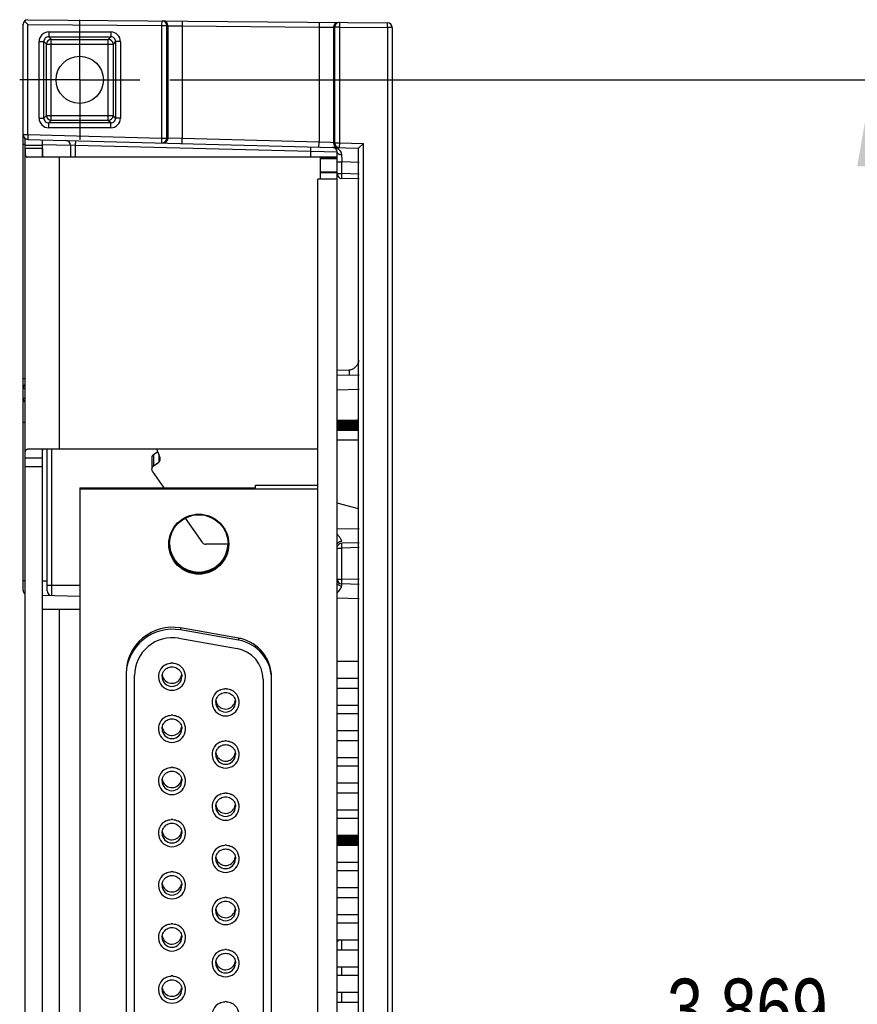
# Model space of a CAD drawing. Header units: inches. Extents: x 0 to 22, y 0 to 17.
# Tile 12 of 20: x 14.6 to 16.3, y 7.6 to 9.6. Entities that reach past the tile are written whole.
import ezdxf

# ---------------------------------------------------------------- set-up
doc = ezdxf.new("R2010")
doc.units = ezdxf.units.IN
doc.header["$LTSCALE"] = 1.21
doc.header["$MEASUREMENT"] = 0
doc.linetypes.add('CENTER', pattern=[0.6, 0.375, -0.075, 0.075, -0.075])
doc.layers.get('0').update_dxf_attribs({"linetype": 'CONTINUOUS'})
doc.layers.add('02___PRT_ALL_AXES', color=7, linetype='CONTINUOUS')
doc.layers.add('DIMENSIONS', color=7, linetype='CONTINUOUS')
doc.styles.get("Standard").update_dxf_attribs({"font": 'txt', "width": 0.8})
doc.dimstyles.new('DIMSTYLE_1', dxfattribs={"dimtxt": 0.125, "dimasz": 0.18, "dimexe": 0.18, "dimexo": 0.0625, "dimgap": 0.09, "dimtad": 0, "dimtih": 1, "dimtoh": 1, "dimdec": 3, "dimzin": 4, "dimdsep": 46, "dimtxsty": 'STANDARD', "dimblk": '_FILLED', "dimblk1": '_FILLED', "dimblk2": '_FILLED', "dimcen": 0.09, "dimadec": 0, "dimazin": 0, "dimtp": 0.01, "dimtm": 0.01, "dimtfac": 1, "dimtdec": 3, "dimtofl": 0, "dimtmove": 0, "dimatfit": 3, "dimldrblk": '_FILLED', "dimfxl": 1, "dimtolj": 1, "dimtzin": 4, "dimarcsym": 0})

# ---------------------------------------------------------------- blocks, each defined once
blk = doc.blocks.new('_FILLED')
at = {"color": 0, "linetype": 'BYBLOCK'}
blk.add_solid([(0, 0), (-1, 0.174), (-1, -0.174)], dxfattribs=at)
blk = doc.blocks.new('*D3')
at = {"layer": 'DIMENSIONS', "color": 2, "linetype": 'CONTINUOUS'}
for p, q in [((14.9151, 9.4864), (16.5035, 9.4864)), ((16.3785, 9.4864), (16.3785, 7.6769)), ((16.3785, 5.6174), (16.3785, 7.4269)), ((15.3491, 5.6174), (16.5035, 5.6174))]:
    blk.add_line(p, q, dxfattribs=at)
at = {"layer": 'DIMENSIONS', "color": 2, "linetype": 'CONTINUOUS', "xscale": 0.18, "yscale": 0.18, "zscale": 0.18}
for p, rotation in [((16.3785, 9.4864), 90), ((16.3785, 5.6174), 270)]:
    blk.add_blockref('_FILLED', p, dxfattribs=dict(at, rotation=rotation))
at = {"layer": 'DIMENSIONS', "color": 2, "linetype": 'CONTINUOUS', "insert": (16.3785, 7.6144), "char_height": 0.125, "width": 1.325, "attachment_point": 2, "line_spacing_factor": 0.9}
blk.add_mtext('3.869{\\Ftxt.shx;\\W1.000000;\\H0.125000; }[98.27]', dxfattribs=at)

msp = doc.modelspace()

# ---------------------------------------------------------------- linework, layer by layer
at = {"color": 7, "linetype": 'CONTINUOUS'}
for p, q in [((14.6095, 9.6021), (14.6095, 9.6017)), ((14.6095, 8.4236), (14.6095, 9.6021)), ((14.6125, 9.6088), (14.6179, 9.6034)), ((14.6179, 9.6034), (14.6187, 9.6025)), ((14.6187, 9.6025), (14.6195, 9.6017)), ((14.6196, 9.6117), (14.6192, 9.6117)), ((14.6192, 9.6117), (15.3686, 9.6052)), ((14.9011, 9.6092), (14.9015, 9.6092)), ((15.2661, 9.6061), (15.2657, 9.6061)), ((15.2684, 9.606), (15.268, 9.606)), ((15.3785, 9.5952), (15.3785, 5.5125)), ((14.6137, 5.7434), (14.6137, 9.3643)), ((14.6193, 9.3624), (15.3085, 9.3444)), ((14.6497, 9.3253), (14.6497, 9.3616)), ((15.3185, 9.3541), (15.3085, 9.3444)), ((14.6137, 9.3505), (14.6497, 9.3505)), ((14.6137, 9.3433), (14.6137, 9.3363)), ((14.6497, 9.3433), (14.6497, 9.3362)), ((14.7085, 9.3503), (14.7085, 9.3252)), ((15.2085, 9.347), (15.2085, 9.3252)), ((15.2635, 5.7622), (15.2635, 9.3358)), ((15.3085, 9.3444), (15.3085, 9.3444)), ((15.3085, 5.7633), (15.3085, 9.3444)), ((15.2287, 9.3252), (14.6188, 9.3252)), ((15.2635, 9.3257), (15.2287, 9.3257)), ((15.2287, 9.3252), (15.2287, 9.2798)), ((15.2635, 9.3236), (15.2287, 9.3236)), ((15.2635, 9.322), (15.2287, 9.322)), ((15.2635, 9.2944), (15.2287, 9.2944)), ((15.2635, 9.2928), (15.2287, 9.2928)), ((15.2235, 5.9399), (15.2235, 9.2795)), ((15.2635, 9.2795), (15.2235, 9.2795)), ((15.3093, 9.2802), (15.2733, 9.2811)), ((15.2635, 8.871), (15.3093, 8.8722)), ((15.3037, 8.7776), (15.3085, 8.7789)), ((15.3085, 8.777), (15.2635, 8.777)), ((15.3085, 8.7748), (15.2635, 8.7748)), ((15.3085, 8.7724), (15.2635, 8.7724)), ((15.3085, 8.7701), (15.2635, 8.7701)), ((15.3085, 8.7677), (15.2635, 8.7677)), ((15.3085, 8.7654), (15.2635, 8.7654)), ((15.3085, 8.7631), (15.2635, 8.7631)), ((15.3085, 8.7607), (15.2635, 8.7607)), ((15.3085, 8.7584), (15.2635, 8.7584)), ((15.3085, 8.7561), (15.2635, 8.7561)), ((15.2235, 8.7169), (14.6188, 8.717)), ((14.6497, 5.94), (14.6497, 8.717)), ((14.6595, 8.4223), (14.6595, 8.717)), ((14.8948, 8.6991), (14.8884, 8.7169)), ((15.2635, 8.7364), (15.3085, 8.7364)), ((14.6137, 8.699), (14.6137, 8.706)), ((14.6497, 8.699), (14.6497, 8.7061)), ((14.8778, 8.6994), (14.8778, 8.6803)), ((14.8811, 8.7058), (14.8901, 8.7121)), ((14.8953, 8.6964), (14.8948, 8.6991)), ((14.6137, 8.681), (14.6497, 8.681)), ((14.8778, 8.676), (14.8778, 8.676)), ((14.8811, 8.6824), (14.892, 8.69)), ((14.9037, 8.6365), (14.8792, 8.6715)), ((14.7275, 8.6365), (14.7275, 5.94)), ((14.7275, 8.6365), (15.0936, 8.6365)), ((15.0936, 8.6365), (15.0936, 8.6423)), ((15.0936, 8.6423), (15.2235, 8.6423)), ((15.2235, 8.6338), (14.7275, 8.6338)), ((15.3085, 8.5932), (15.2635, 8.6044)), ((14.9836, 8.5223), (14.948, 8.5732)), ((15.0365, 8.519), (14.9901, 8.519)), ((15.3093, 8.5222), (15.2733, 8.5212)), ((15.3093, 8.4355), (15.2733, 8.4365)), ((14.6497, 8.4128), (14.7275, 8.4108)), ((14.7275, 8.3833), (14.6497, 8.3832)), ((15.0585, 8.3234), (14.9371, 8.3448)), ((15.0585, 8.3193), (14.9371, 8.3407)), ((14.9341, 8.3232), (15.0554, 8.3019)), ((15.2635, 8.2758), (15.3085, 8.2758)), ((14.8239, 8.2457), (14.8239, 6.285)), ((14.8416, 6.285), (14.8416, 8.2457)), ((15.1094, 8.2375), (15.1094, 6.2931)), ((15.1271, 6.2931), (15.1271, 8.2375)), ((15.2635, 8.2404), (15.3085, 8.2404)), ((15.2635, 8.2194), (15.3085, 8.2194)), ((15.2635, 8.184), (15.3085, 8.184)), ((15.2635, 8.1668), (15.3085, 8.1668)), ((15.2635, 8.1314), (15.3085, 8.1314)), ((15.2635, 8.1104), (15.3085, 8.1104)), ((15.2635, 8.075), (15.3085, 8.075)), ((15.2635, 8.0578), (15.3085, 8.0578)), ((15.2635, 8.0223), (15.3085, 8.0223)), ((15.2635, 8.0013), (15.3085, 8.0013)), ((15.2635, 7.9659), (15.3085, 7.9659)), ((15.2635, 7.9487), (15.3085, 7.9487)), ((15.2635, 7.9133), (15.3085, 7.9133)), ((15.2635, 7.9118), (15.3085, 7.9118)), ((15.2635, 7.9094), (15.3085, 7.9094)), ((15.2635, 7.9071), (15.3085, 7.9071)), ((15.2635, 7.9047), (15.3085, 7.9047)), ((15.2635, 7.9024), (15.3085, 7.9024)), ((15.2635, 7.9001), (15.3085, 7.9001)), ((15.2635, 7.8977), (15.3085, 7.8977)), ((15.2635, 7.8954), (15.3085, 7.8954)), ((15.2635, 7.8923), (15.3085, 7.8923)), ((15.2635, 7.8569), (15.3085, 7.8569)), ((15.2635, 7.8397), (15.3085, 7.8397)), ((15.2635, 7.8043), (15.3085, 7.8043)), ((15.2635, 7.7833), (15.3085, 7.7833)), ((15.2635, 7.7478), (15.3085, 7.7478)), ((15.2635, 7.7306), (15.3085, 7.7306)), ((15.2635, 7.6952), (15.3085, 7.6952)), ((15.2635, 7.6742), (15.3085, 7.6742)), ((15.2635, 7.6388), (15.3085, 7.6388)), ((15.2635, 7.6216), (15.3085, 7.6216)), ((15.2635, 7.5862), (15.3085, 7.5862)), ((15.2635, 7.5652), (15.3085, 7.5652))]:
    msp.add_line(p, q, dxfattribs=at)
at = {"color": 9, "linetype": 'CONTINUOUS'}
for p, q in [((14.6195, 9.3724), (14.6195, 9.6017)), ((14.6195, 9.6017), (14.8988, 9.5993)), ((14.8988, 9.5993), (14.8989, 9.6093)), ((14.8988, 9.3651), (14.8988, 9.5993)), ((14.8988, 9.5993), (14.9088, 9.5993)), ((14.8989, 9.6093), (14.8992, 9.6093)), ((14.9088, 9.3651), (14.9088, 9.5993)), ((14.9088, 9.5993), (14.911, 9.5992)), ((14.911, 9.5992), (14.911, 9.365)), ((14.911, 9.5992), (14.941, 9.5989)), ((14.9411, 9.6089), (14.941, 9.5989)), ((14.941, 9.5989), (14.941, 9.364)), ((14.941, 9.5989), (15.226, 9.5964)), ((15.2261, 9.6064), (15.226, 9.5964)), ((15.2684, 9.606), (15.2683, 9.596)), ((15.3685, 9.5952), (15.3686, 9.6052)), ((14.6628, 9.5861), (14.6628, 9.5761)), ((14.6628, 9.5861), (14.7923, 9.5861)), ((14.7923, 9.5861), (14.7923, 9.5761)), ((15.226, 9.5964), (15.226, 9.3565)), ((15.226, 9.5964), (15.256, 9.5961)), ((15.256, 9.5961), (15.256, 9.3555)), ((15.256, 9.5961), (15.2583, 9.596)), ((15.2583, 9.596), (15.2583, 9.3554)), ((15.2683, 9.596), (15.2583, 9.596)), ((15.2683, 9.596), (15.2683, 9.3554)), ((15.2683, 9.596), (15.3685, 9.5952)), ((15.3685, 9.5952), (15.3685, 5.5125)), ((15.3785, 9.5952), (15.3685, 9.5952)), ((14.6428, 9.4066), (14.6428, 9.5661)), ((14.6428, 9.5661), (14.6528, 9.5661)), ((14.6528, 9.4066), (14.6528, 9.5661)), ((14.6528, 9.5661), (14.6582, 9.5607)), ((14.6582, 9.412), (14.6582, 9.5607)), ((14.6582, 9.5607), (14.7969, 9.5607)), ((14.6628, 9.5761), (14.6682, 9.5707)), ((14.6628, 9.5761), (14.7923, 9.5761)), ((14.6682, 9.402), (14.6682, 9.5707)), ((14.6682, 9.5707), (14.7869, 9.5707)), ((14.7923, 9.5761), (14.7869, 9.5707)), ((14.7869, 9.402), (14.7869, 9.5707)), ((14.8023, 9.5661), (14.7969, 9.5607)), ((14.7969, 9.5607), (14.7969, 9.412)), ((14.8023, 9.5661), (14.8023, 9.4066)), ((14.8123, 9.5661), (14.8023, 9.5661)), ((14.8123, 9.5661), (14.8123, 9.4066)), ((14.6428, 9.4066), (14.6528, 9.4066)), ((14.6528, 9.4066), (14.6582, 9.412)), ((14.6582, 9.412), (14.7969, 9.412)), ((14.6628, 9.3966), (14.6682, 9.402)), ((14.6628, 9.3866), (14.6628, 9.3966)), ((14.7923, 9.3966), (14.6628, 9.3966)), ((14.7869, 9.402), (14.6682, 9.402)), ((14.7923, 9.3966), (14.7869, 9.402)), ((14.7923, 9.3866), (14.7923, 9.3966)), ((14.8023, 9.4066), (14.7969, 9.412)), ((14.8123, 9.4066), (14.8023, 9.4066)), ((14.6095, 9.3724), (14.6195, 9.3724)), ((14.6195, 9.3724), (14.6193, 9.3624)), ((14.6195, 9.3724), (14.8988, 9.3651)), ((14.7923, 9.3866), (14.6628, 9.3866)), ((14.6095, 9.3524), (14.6137, 9.3524)), ((14.8985, 9.3551), (14.8988, 9.3651)), ((14.8988, 9.3651), (14.9088, 9.3651)), ((14.911, 9.365), (14.9088, 9.3651)), ((14.941, 9.364), (14.911, 9.365)), ((14.9408, 9.354), (14.941, 9.364)), ((15.226, 9.3565), (14.941, 9.364)), ((15.2258, 9.3465), (15.226, 9.3565)), ((15.2496, 9.3557), (15.226, 9.3565)), ((15.256, 9.3555), (15.2496, 9.3557)), ((15.2583, 9.3554), (15.256, 9.3555)), ((15.2583, 9.3554), (15.2683, 9.3554)), ((15.2683, 9.3554), (15.268, 9.3454)), ((15.2683, 9.3554), (15.3185, 9.3541)), ((15.3185, 5.7536), (15.3185, 9.3541)), ((14.6497, 9.3433), (14.6137, 9.3433)), ((14.6499, 9.3516), (14.7085, 9.3501)), ((14.7085, 9.3503), (14.7085, 9.3503)), ((14.7183, 9.3498), (14.7085, 9.3503)), ((14.7183, 9.3498), (14.7183, 9.3252)), ((15.2635, 9.3355), (14.7183, 9.3498)), ((14.6857, 8.7169), (14.6857, 9.3252)), ((15.2635, 9.3153), (15.2733, 9.3153)), ((15.2733, 9.2911), (15.2733, 9.3153)), ((15.3093, 9.3143), (15.2733, 9.3153)), ((15.2635, 9.2911), (15.2733, 9.2911)), ((15.3093, 9.2902), (15.2733, 9.2911)), ((15.2888, 8.8816), (15.2635, 8.881)), ((15.2888, 8.8816), (15.2891, 8.8717)), ((14.6095, 8.8641), (14.6137, 8.8641)), ((14.6095, 8.8441), (14.6137, 8.8441)), ((15.2635, 8.841), (15.3093, 8.8422)), ((14.6095, 8.8236), (14.6137, 8.8236)), ((14.6095, 8.7736), (14.6137, 8.7736)), ((14.6693, 8.4123), (14.6693, 8.7169)), ((14.6137, 8.699), (14.6497, 8.699)), ((14.8811, 8.7058), (14.8811, 8.683)), ((14.892, 8.7071), (14.892, 8.69)), ((15.2635, 8.551), (15.3093, 8.5522)), ((15.2635, 8.5112), (15.2733, 8.5112)), ((15.2733, 8.5212), (15.2733, 8.5212)), ((15.3093, 8.5122), (15.2733, 8.5112)), ((15.2733, 8.4465), (15.2733, 8.5112)), ((14.6095, 8.4434), (14.6137, 8.4434)), ((14.6497, 8.443), (14.6596, 8.4428)), ((14.6595, 8.4339), (14.6693, 8.4339)), ((14.6693, 8.4339), (14.7275, 8.4339)), ((15.2635, 8.4465), (15.2733, 8.4465)), ((15.2732, 8.4322), (15.2733, 8.4365)), ((15.3093, 8.4455), (15.2733, 8.4465)), ((15.3093, 8.4055), (15.2635, 8.4067)), ((14.6857, 6.7253), (14.6857, 8.3833)), ((14.9371, 8.3448), (14.9371, 8.3407)), ((15.0585, 8.3234), (15.0585, 8.3193)), ((15.2733, 7.6742), (15.2733, 7.6952)), ((15.2733, 7.6216), (15.2733, 7.6388)), ((15.2733, 7.5652), (15.2733, 7.5862))]:
    msp.add_line(p, q, dxfattribs=at)
at = {"color": 7, "linetype": 'CONTINUOUS'}
for centre, radius in [((14.7275, 9.4864), 0.0492), ((14.9755, 8.5193), 0.0625), ((14.9755, 8.5196), 0.061)]:
    msp.add_circle(centre, radius, dxfattribs=at)
for centre, radius, start, end in [((14.6195, 9.6017), 0.01, 91.9198, 177.5797), ((15.2683, 9.596), 0.01, 91.4678, 179.9951), ((15.3685, 9.5952), 0.01, 0, 89.5), ((14.6682, 9.5607), 0.01, 90.0418, 179.9533), ((14.7869, 9.5607), 0.01, 0.0418, 89.9533), ((14.6682, 9.412), 0.01, 180.0418, 269.9533), ((14.6195, 9.3724), 0.01, 180, 268.5), ((14.6985, 9.3503), 0.01, 0, 88.5), ((14.8988, 9.3651), 0.01, 268.5042, 359.9994), ((15.2683, 9.3554), 0.01, 179.9984, 268.4964), ((15.2535, 9.3358), 0.01, 360, 88.5), ((15.2735, 9.2911), 0.01, 180, 268.5), ((14.6195, 8.8441), 0.01, 125.6152, 180), ((14.6195, 8.8236), 0.01, 180, 234.3848), ((14.8857, 8.6994), 0.00788, 125.0087, 180.0973), ((14.8875, 8.6964), 0.00787, 304.9766, 359.8825), ((14.8857, 8.676), 0.00788, 125.0087, 180.0973), ((14.9755, 8.522), 0.061, 182.1722, 357.8345), ((14.9901, 8.5269), 0.00787, 215, 270.0068), ((15.2735, 8.5112), 0.01, 91.5, 150.6193), ((15.2735, 8.4465), 0.01, 180, 268.5), ((14.6195, 8.4236), 0.01, 180, 233.0503), ((14.6695, 8.4223), 0.01, 180, 268.5), ((14.9204, 8.2498), 0.0964, 79.9949, 179.9955), ((14.9204, 8.2457), 0.0964, 79.9956, 177.6005), ((14.9204, 8.2457), 0.0787, 79.9959, 179.9947), ((15.0442, 8.2426), 0.0821, 76.8861, 79.9973), ((15.0441, 8.2375), 0.083, 0.0034, 80.0053), ((15.0441, 8.2417), 0.083, 0.003, 76.9335), ((15.044, 8.2375), 0.0653, 0.0034, 80.0053), ((14.9196, 8.2434), 0.0283, 115.7232, 64.2741), ((14.9196, 8.244), 0.0278, 86.4843, 93.5153), ((14.919, 8.2457), 0.0951, 177.5689, 179.9974), ((14.9196, 8.25), 0.0205, 210.0431, 350.5953), ((14.9196, 8.2435), 0.0205, 180.0108, 359.9892), ((15.0314, 8.1899), 0.0283, 115.7232, 64.2741), ((15.0314, 8.1904), 0.0278, 86.4843, 93.5153), ((15.0314, 8.19), 0.0205, 180.0108, 359.9892), ((15.0314, 8.1964), 0.0205, 210.0431, 350.5953), ((14.9196, 8.1353), 0.0278, 86.4843, 93.5153), ((14.9196, 8.1347), 0.0283, 115.7232, 64.2741), ((14.9196, 8.1349), 0.0205, 180.0108, 359.9892), ((14.9196, 8.1413), 0.0205, 210.0431, 350.5953), ((15.0314, 8.0812), 0.0283, 115.7232, 64.2741), ((15.0314, 8.0818), 0.0278, 86.4843, 93.5153), ((15.0314, 8.0813), 0.0205, 180.0108, 359.9892), ((15.0314, 8.0878), 0.0205, 210.0431, 350.5953), ((14.9196, 8.0261), 0.0283, 115.7232, 64.2741), ((14.9196, 8.0267), 0.0278, 86.4843, 93.5153), ((14.9196, 8.0262), 0.0205, 180.0108, 359.9892), ((14.9196, 8.0327), 0.0205, 210.0431, 350.5953), ((15.0314, 7.9731), 0.0278, 86.4843, 93.5153), ((15.0314, 7.9726), 0.0283, 115.7232, 64.2741), ((15.0314, 7.9727), 0.0205, 180.0108, 359.9892), ((15.0314, 7.9791), 0.0205, 210.0431, 350.5953), ((14.9196, 7.9175), 0.0283, 115.7232, 64.2741), ((14.9196, 7.918), 0.0278, 86.4843, 93.5153), ((14.9196, 7.9176), 0.0205, 180.0108, 359.9892), ((14.9196, 7.924), 0.0205, 210.0431, 350.5953), ((15.0314, 7.8639), 0.0283, 115.7232, 64.2741), ((15.0314, 7.8645), 0.0278, 86.4843, 93.5153), ((15.0314, 7.8641), 0.0205, 180.0108, 359.9892), ((15.0314, 7.8705), 0.0205, 210.0431, 350.5953), ((14.9196, 7.8088), 0.0283, 115.7232, 64.2741), ((14.9196, 7.8094), 0.0278, 86.4843, 93.5153), ((14.9196, 7.8089), 0.0205, 180.0108, 359.9892), ((14.9196, 7.8154), 0.0205, 210.0431, 350.5953), ((15.0314, 7.7553), 0.0283, 115.7232, 64.2741), ((15.0314, 7.7559), 0.0278, 86.4843, 93.5153), ((15.0314, 7.7554), 0.0205, 180.0108, 359.9892), ((15.0314, 7.7618), 0.0205, 210.0431, 350.5953), ((14.9196, 7.7002), 0.0283, 115.7232, 64.2741), ((14.9196, 7.7007), 0.0278, 86.4843, 93.5153), ((14.9196, 7.7003), 0.0205, 180.0108, 359.9892), ((14.9196, 7.7067), 0.0205, 210.0431, 350.5953), ((15.2735, 7.6866), 0.01, 120.3736, 150.5), ((15.0314, 7.6466), 0.0283, 115.7232, 64.2741), ((15.0314, 7.6472), 0.0278, 86.4843, 93.5153), ((15.0314, 7.6532), 0.0205, 210.0431, 350.5953), ((15.0314, 7.6468), 0.0205, 180.0108, 359.9892), ((14.9196, 7.5915), 0.0283, 115.7232, 64.2741), ((14.9196, 7.5921), 0.0278, 86.4843, 93.5153), ((14.9196, 7.5916), 0.0205, 180.0108, 359.9892), ((14.9196, 7.5981), 0.0205, 210.0431, 350.5953), ((15.0314, 7.538), 0.0283, 115.7232, 64.2741), ((15.0314, 7.5386), 0.0278, 86.4843, 93.5153)]:
    msp.add_arc(centre, radius, start, end, dxfattribs=at)
at = {"color": 9, "linetype": 'CONTINUOUS'}
for centre, radius, start, end in [((14.8988, 9.5993), 0.01, 0.0047, 87.457), ((14.901, 9.5993), 0.00999, 359.999, 87.4644), ((15.266, 9.5961), 0.00999, 91.5584, 180.0003), ((14.6628, 9.5661), 0.02, 89.9931, 180.0067), ((14.7923, 9.5661), 0.02, 359.9931, 90.0067), ((14.6628, 9.5661), 0.00999, 89.939, 180.061), ((14.7923, 9.5661), 0.00999, 359.939, 90.061), ((14.6628, 9.4066), 0.02, 179.9931, 270.0067), ((14.6628, 9.4066), 0.00999, 179.939, 270.061), ((14.7869, 9.412), 0.01, 270.0471, 359.9529), ((14.7923, 9.4066), 0.02, 269.9931, 0.0067), ((14.7923, 9.4066), 0.00999, 269.939, 0.061), ((14.901, 9.365), 0.00999, 268.5009, 0.002), ((15.266, 9.3555), 0.00999, 179.9968, 268.4988), ((15.2531, 9.3196), 0.0262, 84.6885, 88.4985), ((15.2531, 9.3199), 0.0259, 80.8673, 84.688), ((15.2533, 9.3207), 0.025, 73.2057, 80.896), ((15.2536, 9.322), 0.0238, 69.2889, 73.1754), ((18.4015, 9.3427), 3.1284, 180.2208, 180.5025), ((15.2499, 8.5174), 0.0251, 29.7562, 32.0198)]:
    msp.add_arc(centre, radius, start, end, dxfattribs=at)
for points, knots in [([(14.7183, 9.3598), (14.7183, 9.3598), (14.7183, 9.3598), (14.7183, 9.3598), (14.7183, 9.3597), (14.7183, 9.3596), (14.7183, 9.3594), (14.7183, 9.359), (14.7184, 9.3586), (14.7184, 9.3581), (14.7184, 9.3575), (14.7184, 9.3566), (14.7184, 9.3553), (14.7183, 9.3536), (14.7183, 9.3517), (14.7183, 9.3505), (14.7183, 9.3498)], [0, 0, 0, 0, 0.001758, 0.005583, 0.011715, 0.020187, 0.044123, 0.077218, 0.119173, 0.169592, 0.227995, 0.293823, 0.445164, 0.617816, 0.805157, 1, 1, 1, 1]), ([(15.2732, 9.3307), (15.2732, 9.3315), (15.273, 9.3332), (15.2719, 9.3363), (15.2696, 9.3395), (15.2661, 9.3424), (15.2634, 9.3437), (15.262, 9.3442)], [0, 0, 0, 0, 0.139791, 0.272739, 0.523794, 0.764491, 1, 1, 1, 1]), ([(15.2635, 9.3358), (15.2635, 9.3355), (15.2637, 9.3348), (15.2642, 9.3338), (15.2652, 9.3329), (15.2664, 9.3322), (15.2678, 9.3315), (15.2701, 9.3309), (15.2719, 9.3307), (15.2732, 9.3307)], [0, 0, 0, 0, 0.084231, 0.176318, 0.281431, 0.401546, 0.536175, 0.683155, 1, 1, 1, 1]), ([(15.2733, 9.2811), (15.2733, 9.2811), (15.2732, 9.2811), (15.2732, 9.2812), (15.2732, 9.2812), (15.2732, 9.2813), (15.2732, 9.2816), (15.2732, 9.2819), (15.2732, 9.2823), (15.2732, 9.2828), (15.2732, 9.2834), (15.2732, 9.2843), (15.2732, 9.2856), (15.2732, 9.2873), (15.2732, 9.2892), (15.2732, 9.2904), (15.2733, 9.2911)], [0, 0, 0, 0, 0.001758, 0.005583, 0.011715, 0.020187, 0.044123, 0.077218, 0.119173, 0.169592, 0.227995, 0.293823, 0.445164, 0.617816, 0.805157, 1, 1, 1, 1]), ([(15.3085, 8.9022), (15.3084, 8.8997), (15.3073, 8.8959), (15.3047, 8.8914), (15.3022, 8.8883), (15.2992, 8.8857), (15.296, 8.8835), (15.2925, 8.8821), (15.29, 8.8817), (15.2888, 8.8816)], [0, 0, 0, 0, 0.243065, 0.371878, 0.502556, 0.632516, 0.759409, 0.881792, 1, 1, 1, 1]), ([(15.2711, 8.5307), (15.2706, 8.5315), (15.2695, 8.5331), (15.267, 8.5363), (15.265, 8.5387), (15.2635, 8.5403)], [0, 0, 0, 0, 0.229082, 0.475, 1, 1, 1, 1]), ([(15.2641, 8.5198), (15.2645, 8.5206), (15.2655, 8.5222), (15.2676, 8.524), (15.2703, 8.5251), (15.2722, 8.5254), (15.2732, 8.5255)], [0, 0, 0, 0, 0.235364, 0.481384, 0.737517, 1, 1, 1, 1]), ([(15.2732, 8.5255), (15.2732, 8.5262), (15.2728, 8.5277), (15.2721, 8.5291), (15.2717, 8.5298)], [0, 0, 0, 0, 0.452226, 1, 1, 1, 1]), ([(15.2733, 8.5112), (15.2732, 8.5119), (15.2732, 8.5131), (15.2732, 8.5149), (15.2732, 8.5166), (15.2732, 8.5181), (15.2732, 8.5192), (15.2732, 8.5199), (15.2732, 8.5203), (15.2732, 8.5207), (15.2732, 8.5209), (15.2732, 8.5211), (15.2732, 8.5212), (15.2733, 8.5212)], [0, 0, 0, 0, 0.190694, 0.374373, 0.544306, 0.694266, 0.818764, 0.870002, 0.913253, 0.948127, 0.974316, 0.991613, 1, 1, 1, 1]), ([(15.2635, 8.4174), (15.2647, 8.4187), (15.2669, 8.4213), (15.2695, 8.4246), (15.2712, 8.4271), (15.2722, 8.4289), (15.2729, 8.4306), (15.2732, 8.4317), (15.2732, 8.4322)], [0, 0, 0, 0, 0.294607, 0.569304, 0.695248, 0.810552, 0.912628, 1, 1, 1, 1]), ([(15.2644, 8.4373), (15.2648, 8.4366), (15.2658, 8.4352), (15.2679, 8.4336), (15.2704, 8.4325), (15.2722, 8.4323), (15.2732, 8.4322)], [0, 0, 0, 0, 0.236346, 0.482863, 0.738591, 1, 1, 1, 1]), ([(15.2733, 8.4365), (15.2733, 8.4365), (15.2732, 8.4365), (15.2732, 8.4365), (15.2732, 8.4366), (15.2732, 8.4367), (15.2732, 8.4369), (15.2732, 8.4373), (15.2732, 8.4377), (15.2732, 8.4382), (15.2732, 8.4388), (15.2732, 8.4397), (15.2732, 8.441), (15.2732, 8.4427), (15.2732, 8.4445), (15.2732, 8.4458), (15.2733, 8.4465)], [0, 0, 0, 0, 0.001758, 0.005583, 0.011715, 0.020187, 0.044123, 0.077218, 0.119173, 0.169592, 0.227995, 0.293823, 0.445164, 0.617816, 0.805157, 1, 1, 1, 1])]:
    msp.add_open_spline(points, degree=3, knots=knots, dxfattribs=at)
at = {"color": 7, "linetype": 'CONTINUOUS'}
for points, knots in [([(14.6137, 9.3363), (14.6138, 9.3351), (14.6138, 9.3331), (14.6141, 9.3303), (14.6147, 9.3282), (14.6153, 9.3271), (14.6157, 9.3267)], [0, 0, 0, 0, 0.345202, 0.618593, 0.83099, 1, 1, 1, 1]), ([(14.6497, 9.3362), (14.6497, 9.3352), (14.6498, 9.3333), (14.6499, 9.3307), (14.6501, 9.3287), (14.6504, 9.3273), (14.6506, 9.3267), (14.6508, 9.3265)], [0, 0, 0, 0, 0.298664, 0.572666, 0.810608, 0.911959, 1, 1, 1, 1]), ([(14.6157, 9.3267), (14.6159, 9.3264), (14.6163, 9.326), (14.6173, 9.3254), (14.6182, 9.3252), (14.6188, 9.3252)], [0, 0, 0, 0, 0.250312, 0.492921, 1, 1, 1, 1]), ([(14.6157, 8.7156), (14.6159, 8.7158), (14.6163, 8.7162), (14.6173, 8.7168), (14.6182, 8.717), (14.6188, 8.717)], [0, 0, 0, 0, 0.249784, 0.492168, 1, 1, 1, 1]), ([(14.6137, 8.706), (14.6138, 8.7072), (14.6138, 8.7092), (14.6141, 8.7119), (14.6147, 8.714), (14.6153, 8.7152), (14.6157, 8.7156)], [0, 0, 0, 0, 0.345683, 0.619132, 0.831308, 1, 1, 1, 1]), ([(14.6497, 8.7061), (14.6497, 8.7071), (14.6498, 8.709), (14.6499, 8.7116), (14.6501, 8.7136), (14.6504, 8.715), (14.6506, 8.7155), (14.6508, 8.7158)], [0, 0, 0, 0, 0.299058, 0.573227, 0.811042, 0.91221, 1, 1, 1, 1]), ([(14.8792, 8.6715), (14.8788, 8.6721), (14.878, 8.6736), (14.8778, 8.6752), (14.8778, 8.676)], [0, 0, 0, 0, 0.498735, 1, 1, 1, 1]), ([(14.9073, 8.2689), (14.9089, 8.2697), (14.9124, 8.271), (14.9161, 8.2716), (14.9179, 8.2717)], [0, 0, 0, 0, 0.500779, 1, 1, 1, 1]), ([(14.9213, 8.2717), (14.9231, 8.2716), (14.9268, 8.271), (14.9302, 8.2697), (14.9319, 8.2689)], [0, 0, 0, 0, 0.499221, 1, 1, 1, 1]), ([(14.8991, 8.2435), (14.8991, 8.2453), (14.8996, 8.2489), (14.9013, 8.253), (14.9033, 8.256), (14.9057, 8.2587), (14.9078, 8.2604), (14.9094, 8.2612)], [0, 0, 0, 0, 0.249854, 0.499689, 0.624794, 0.749947, 1, 1, 1, 1]), ([(14.8994, 8.2466), (14.8995, 8.246), (14.9, 8.2436), (14.9009, 8.2413), (14.9019, 8.2397)], [0, 0, 0, 0, 0.250567, 1, 1, 1, 1]), ([(14.9094, 8.2612), (14.9109, 8.2621), (14.9142, 8.2635), (14.9178, 8.264), (14.9196, 8.264)], [0, 0, 0, 0, 0.501662, 1, 1, 1, 1]), ([(14.9196, 8.264), (14.9214, 8.264), (14.9249, 8.2635), (14.9283, 8.2621), (14.9298, 8.2612)], [0, 0, 0, 0, 0.498338, 1, 1, 1, 1]), ([(14.9298, 8.2612), (14.9314, 8.2604), (14.9335, 8.2587), (14.9359, 8.256), (14.9379, 8.253), (14.9396, 8.2489), (14.9401, 8.2453), (14.9401, 8.2435)], [0, 0, 0, 0, 0.250053, 0.375206, 0.500311, 0.750146, 1, 1, 1, 1]), ([(15.0109, 8.19), (15.0109, 8.1918), (15.0114, 8.1953), (15.0131, 8.1995), (15.0151, 8.2025), (15.0175, 8.2052), (15.0196, 8.2068), (15.0212, 8.2077)], [0, 0, 0, 0, 0.249854, 0.499689, 0.624794, 0.749947, 1, 1, 1, 1]), ([(15.0191, 8.2154), (15.0208, 8.2162), (15.0242, 8.2174), (15.0279, 8.218), (15.0297, 8.2181)], [0, 0, 0, 0, 0.500779, 1, 1, 1, 1]), ([(15.0212, 8.2077), (15.0227, 8.2086), (15.0261, 8.21), (15.0296, 8.2105), (15.0314, 8.2105)], [0, 0, 0, 0, 0.501662, 1, 1, 1, 1]), ([(15.0314, 8.2105), (15.0332, 8.2105), (15.0368, 8.21), (15.0401, 8.2086), (15.0416, 8.2077)], [0, 0, 0, 0, 0.498338, 1, 1, 1, 1]), ([(15.0331, 8.2181), (15.0349, 8.218), (15.0386, 8.2174), (15.042, 8.2162), (15.0437, 8.2154)], [0, 0, 0, 0, 0.499221, 1, 1, 1, 1]), ([(15.0416, 8.2077), (15.0432, 8.2068), (15.0453, 8.2052), (15.0477, 8.2025), (15.0497, 8.1995), (15.0514, 8.1953), (15.0519, 8.1918), (15.0519, 8.19)], [0, 0, 0, 0, 0.250053, 0.375206, 0.500311, 0.750146, 1, 1, 1, 1]), ([(15.0112, 8.1931), (15.0113, 8.1925), (15.0118, 8.1901), (15.0128, 8.1878), (15.0137, 8.1862)], [0, 0, 0, 0, 0.250567, 1, 1, 1, 1]), ([(14.9073, 8.1603), (14.9089, 8.1611), (14.9124, 8.1623), (14.9161, 8.1629), (14.9179, 8.163)], [0, 0, 0, 0, 0.500779, 1, 1, 1, 1]), ([(14.9213, 8.163), (14.9231, 8.1629), (14.9268, 8.1623), (14.9302, 8.1611), (14.9319, 8.1603)], [0, 0, 0, 0, 0.499221, 1, 1, 1, 1]), ([(14.8991, 8.1349), (14.8991, 8.1367), (14.8996, 8.1402), (14.9013, 8.1444), (14.9033, 8.1474), (14.9057, 8.1501), (14.9078, 8.1517), (14.9094, 8.1526)], [0, 0, 0, 0, 0.249854, 0.499689, 0.624794, 0.749947, 1, 1, 1, 1]), ([(14.9094, 8.1526), (14.9109, 8.1535), (14.9142, 8.1549), (14.9178, 8.1553), (14.9196, 8.1553)], [0, 0, 0, 0, 0.501662, 1, 1, 1, 1]), ([(14.9196, 8.1553), (14.9214, 8.1553), (14.9249, 8.1549), (14.9283, 8.1535), (14.9298, 8.1526)], [0, 0, 0, 0, 0.498338, 1, 1, 1, 1]), ([(14.9298, 8.1526), (14.9314, 8.1517), (14.9335, 8.1501), (14.9359, 8.1474), (14.9379, 8.1444), (14.9396, 8.1402), (14.9401, 8.1367), (14.9401, 8.1349)], [0, 0, 0, 0, 0.250053, 0.375206, 0.500311, 0.750146, 1, 1, 1, 1]), ([(14.8994, 8.138), (14.8995, 8.1374), (14.9, 8.135), (14.9009, 8.1327), (14.9019, 8.1311)], [0, 0, 0, 0, 0.250567, 1, 1, 1, 1]), ([(15.0191, 8.1067), (15.0208, 8.1075), (15.0242, 8.1088), (15.0279, 8.1094), (15.0297, 8.1095)], [0, 0, 0, 0, 0.500779, 1, 1, 1, 1]), ([(15.0212, 8.0991), (15.0227, 8.1), (15.0261, 8.1013), (15.0296, 8.1018), (15.0314, 8.1018)], [0, 0, 0, 0, 0.501662, 1, 1, 1, 1]), ([(15.0314, 8.1018), (15.0332, 8.1018), (15.0368, 8.1013), (15.0401, 8.1), (15.0416, 8.0991)], [0, 0, 0, 0, 0.498338, 1, 1, 1, 1]), ([(15.0331, 8.1095), (15.0349, 8.1094), (15.0386, 8.1088), (15.042, 8.1075), (15.0437, 8.1067)], [0, 0, 0, 0, 0.499221, 1, 1, 1, 1]), ([(15.0109, 8.0813), (15.0109, 8.0831), (15.0114, 8.0867), (15.0131, 8.0909), (15.0151, 8.0938), (15.0175, 8.0965), (15.0196, 8.0982), (15.0212, 8.0991)], [0, 0, 0, 0, 0.249854, 0.499689, 0.624794, 0.749947, 1, 1, 1, 1]), ([(15.0112, 8.0845), (15.0113, 8.0839), (15.0118, 8.0814), (15.0128, 8.0791), (15.0137, 8.0775)], [0, 0, 0, 0, 0.250567, 1, 1, 1, 1]), ([(15.0416, 8.0991), (15.0432, 8.0982), (15.0453, 8.0965), (15.0477, 8.0938), (15.0497, 8.0909), (15.0514, 8.0867), (15.0519, 8.0831), (15.0519, 8.0813)], [0, 0, 0, 0, 0.250053, 0.375206, 0.500311, 0.750146, 1, 1, 1, 1]), ([(14.8991, 8.0262), (14.8991, 8.028), (14.8996, 8.0316), (14.9013, 8.0358), (14.9033, 8.0387), (14.9057, 8.0414), (14.9078, 8.0431), (14.9094, 8.044)], [0, 0, 0, 0, 0.249854, 0.499689, 0.624794, 0.749947, 1, 1, 1, 1]), ([(14.9073, 8.0516), (14.9089, 8.0524), (14.9124, 8.0537), (14.9161, 8.0543), (14.9179, 8.0544)], [0, 0, 0, 0, 0.500779, 1, 1, 1, 1]), ([(14.9094, 8.044), (14.9109, 8.0448), (14.9142, 8.0462), (14.9178, 8.0467), (14.9196, 8.0467)], [0, 0, 0, 0, 0.501662, 1, 1, 1, 1]), ([(14.9196, 8.0467), (14.9214, 8.0467), (14.9249, 8.0462), (14.9283, 8.0448), (14.9298, 8.044)], [0, 0, 0, 0, 0.498338, 1, 1, 1, 1]), ([(14.9213, 8.0544), (14.9231, 8.0543), (14.9268, 8.0537), (14.9302, 8.0524), (14.9319, 8.0516)], [0, 0, 0, 0, 0.499221, 1, 1, 1, 1]), ([(14.9298, 8.044), (14.9314, 8.0431), (14.9335, 8.0414), (14.9359, 8.0387), (14.9379, 8.0358), (14.9396, 8.0316), (14.9401, 8.028), (14.9401, 8.0262)], [0, 0, 0, 0, 0.250053, 0.375206, 0.500311, 0.750146, 1, 1, 1, 1]), ([(14.8994, 8.0293), (14.8995, 8.0287), (14.9, 8.0263), (14.9009, 8.024), (14.9019, 8.0224)], [0, 0, 0, 0, 0.250567, 1, 1, 1, 1]), ([(15.0191, 7.9981), (15.0208, 7.9989), (15.0242, 8.0002), (15.0279, 8.0007), (15.0297, 8.0008)], [0, 0, 0, 0, 0.500779, 1, 1, 1, 1]), ([(15.0331, 8.0008), (15.0349, 8.0007), (15.0386, 8.0002), (15.042, 7.9989), (15.0437, 7.9981)], [0, 0, 0, 0, 0.499221, 1, 1, 1, 1]), ([(15.0109, 7.9727), (15.0109, 7.9745), (15.0114, 7.9781), (15.0131, 7.9822), (15.0151, 7.9852), (15.0175, 7.9879), (15.0196, 7.9895), (15.0212, 7.9904)], [0, 0, 0, 0, 0.249854, 0.499689, 0.624794, 0.749947, 1, 1, 1, 1]), ([(15.0212, 7.9904), (15.0227, 7.9913), (15.0261, 7.9927), (15.0296, 7.9932), (15.0314, 7.9932)], [0, 0, 0, 0, 0.501662, 1, 1, 1, 1]), ([(15.0314, 7.9932), (15.0332, 7.9932), (15.0368, 7.9927), (15.0401, 7.9913), (15.0416, 7.9904)], [0, 0, 0, 0, 0.498338, 1, 1, 1, 1]), ([(15.0416, 7.9904), (15.0432, 7.9895), (15.0453, 7.9879), (15.0477, 7.9852), (15.0497, 7.9822), (15.0514, 7.9781), (15.0519, 7.9745), (15.0519, 7.9727)], [0, 0, 0, 0, 0.250053, 0.375206, 0.500311, 0.750146, 1, 1, 1, 1]), ([(15.0112, 7.9758), (15.0113, 7.9752), (15.0118, 7.9728), (15.0128, 7.9705), (15.0137, 7.9689)], [0, 0, 0, 0, 0.250567, 1, 1, 1, 1]), ([(14.9073, 7.943), (14.9089, 7.9438), (14.9124, 7.945), (14.9161, 7.9456), (14.9179, 7.9457)], [0, 0, 0, 0, 0.500779, 1, 1, 1, 1]), ([(14.9094, 7.9353), (14.9109, 7.9362), (14.9142, 7.9376), (14.9178, 7.9381), (14.9196, 7.9381)], [0, 0, 0, 0, 0.501662, 1, 1, 1, 1]), ([(14.9196, 7.9381), (14.9214, 7.9381), (14.9249, 7.9376), (14.9283, 7.9362), (14.9298, 7.9353)], [0, 0, 0, 0, 0.498338, 1, 1, 1, 1]), ([(14.9213, 7.9457), (14.9231, 7.9456), (14.9268, 7.945), (14.9302, 7.9438), (14.9319, 7.943)], [0, 0, 0, 0, 0.499221, 1, 1, 1, 1]), ([(14.8991, 7.9176), (14.8991, 7.9194), (14.8996, 7.9229), (14.9013, 7.9271), (14.9033, 7.9301), (14.9057, 7.9328), (14.9078, 7.9344), (14.9094, 7.9353)], [0, 0, 0, 0, 0.249854, 0.499689, 0.624794, 0.749947, 1, 1, 1, 1]), ([(14.8994, 7.9207), (14.8995, 7.9201), (14.9, 7.9177), (14.9009, 7.9154), (14.9019, 7.9138)], [0, 0, 0, 0, 0.250567, 1, 1, 1, 1]), ([(14.9298, 7.9353), (14.9314, 7.9344), (14.9335, 7.9328), (14.9359, 7.9301), (14.9379, 7.9271), (14.9396, 7.9229), (14.9401, 7.9194), (14.9401, 7.9176)], [0, 0, 0, 0, 0.250053, 0.375206, 0.500311, 0.750146, 1, 1, 1, 1]), ([(15.0109, 7.864), (15.0109, 7.8658), (15.0114, 7.8694), (15.0131, 7.8736), (15.0151, 7.8765), (15.0175, 7.8792), (15.0196, 7.8809), (15.0212, 7.8818)], [0, 0, 0, 0, 0.249854, 0.499689, 0.624794, 0.749947, 1, 1, 1, 1]), ([(15.0191, 7.8894), (15.0208, 7.8902), (15.0242, 7.8915), (15.0279, 7.8921), (15.0297, 7.8922)], [0, 0, 0, 0, 0.500779, 1, 1, 1, 1]), ([(15.0212, 7.8818), (15.0227, 7.8827), (15.0261, 7.884), (15.0296, 7.8845), (15.0314, 7.8845)], [0, 0, 0, 0, 0.501662, 1, 1, 1, 1]), ([(15.0314, 7.8845), (15.0332, 7.8845), (15.0368, 7.884), (15.0401, 7.8827), (15.0416, 7.8818)], [0, 0, 0, 0, 0.498338, 1, 1, 1, 1]), ([(15.0331, 7.8922), (15.0349, 7.8921), (15.0386, 7.8915), (15.042, 7.8902), (15.0437, 7.8894)], [0, 0, 0, 0, 0.499221, 1, 1, 1, 1]), ([(15.0416, 7.8818), (15.0432, 7.8809), (15.0453, 7.8792), (15.0477, 7.8765), (15.0497, 7.8736), (15.0514, 7.8694), (15.0519, 7.8658), (15.0519, 7.864)], [0, 0, 0, 0, 0.250053, 0.375206, 0.500311, 0.750146, 1, 1, 1, 1]), ([(15.0112, 7.8672), (15.0113, 7.8666), (15.0118, 7.8642), (15.0128, 7.8618), (15.0137, 7.8602)], [0, 0, 0, 0, 0.250567, 1, 1, 1, 1]), ([(14.9073, 7.8343), (14.9089, 7.8351), (14.9124, 7.8364), (14.9161, 7.837), (14.9179, 7.8371)], [0, 0, 0, 0, 0.500779, 1, 1, 1, 1]), ([(14.9213, 7.8371), (14.9231, 7.837), (14.9268, 7.8364), (14.9302, 7.8351), (14.9319, 7.8343)], [0, 0, 0, 0, 0.499221, 1, 1, 1, 1]), ([(14.8991, 7.8089), (14.8991, 7.8107), (14.8996, 7.8143), (14.9013, 7.8185), (14.9033, 7.8214), (14.9057, 7.8241), (14.9078, 7.8258), (14.9094, 7.8267)], [0, 0, 0, 0, 0.249854, 0.499689, 0.624794, 0.749947, 1, 1, 1, 1]), ([(14.9094, 7.8267), (14.9109, 7.8276), (14.9142, 7.8289), (14.9178, 7.8294), (14.9196, 7.8294)], [0, 0, 0, 0, 0.501662, 1, 1, 1, 1]), ([(14.9196, 7.8294), (14.9214, 7.8294), (14.9249, 7.8289), (14.9283, 7.8276), (14.9298, 7.8267)], [0, 0, 0, 0, 0.498338, 1, 1, 1, 1]), ([(14.9298, 7.8267), (14.9314, 7.8258), (14.9335, 7.8241), (14.9359, 7.8214), (14.9379, 7.8185), (14.9396, 7.8143), (14.9401, 7.8107), (14.9401, 7.8089)], [0, 0, 0, 0, 0.250053, 0.375206, 0.500311, 0.750146, 1, 1, 1, 1]), ([(14.8994, 7.8121), (14.8995, 7.8115), (14.9, 7.809), (14.9009, 7.8067), (14.9019, 7.8051)], [0, 0, 0, 0, 0.250567, 1, 1, 1, 1]), ([(15.0109, 7.7554), (15.0109, 7.7572), (15.0114, 7.7608), (15.0131, 7.7649), (15.0151, 7.7679), (15.0175, 7.7706), (15.0196, 7.7722), (15.0212, 7.7731)], [0, 0, 0, 0, 0.249854, 0.499689, 0.624794, 0.749947, 1, 1, 1, 1]), ([(15.0191, 7.7808), (15.0208, 7.7816), (15.0242, 7.7829), (15.0279, 7.7834), (15.0297, 7.7836)], [0, 0, 0, 0, 0.500779, 1, 1, 1, 1]), ([(15.0212, 7.7731), (15.0227, 7.774), (15.0261, 7.7754), (15.0296, 7.7759), (15.0314, 7.7759)], [0, 0, 0, 0, 0.501662, 1, 1, 1, 1]), ([(15.0314, 7.7759), (15.0332, 7.7759), (15.0368, 7.7754), (15.0401, 7.774), (15.0416, 7.7731)], [0, 0, 0, 0, 0.498338, 1, 1, 1, 1]), ([(15.0331, 7.7836), (15.0349, 7.7834), (15.0386, 7.7829), (15.042, 7.7816), (15.0437, 7.7808)], [0, 0, 0, 0, 0.499221, 1, 1, 1, 1]), ([(15.0416, 7.7731), (15.0432, 7.7722), (15.0453, 7.7706), (15.0477, 7.7679), (15.0497, 7.7649), (15.0514, 7.7608), (15.0519, 7.7572), (15.0519, 7.7554)], [0, 0, 0, 0, 0.250053, 0.375206, 0.500311, 0.750146, 1, 1, 1, 1]), ([(15.0112, 7.7585), (15.0113, 7.7579), (15.0118, 7.7555), (15.0128, 7.7532), (15.0137, 7.7516)], [0, 0, 0, 0, 0.250567, 1, 1, 1, 1]), ([(14.8991, 7.7003), (14.8991, 7.7021), (14.8996, 7.7056), (14.9013, 7.7098), (14.9033, 7.7128), (14.9057, 7.7155), (14.9078, 7.7171), (14.9094, 7.718)], [0, 0, 0, 0, 0.249854, 0.499689, 0.624794, 0.749947, 1, 1, 1, 1]), ([(14.9073, 7.7257), (14.9089, 7.7265), (14.9124, 7.7278), (14.9161, 7.7283), (14.9179, 7.7284)], [0, 0, 0, 0, 0.500779, 1, 1, 1, 1]), ([(14.9094, 7.718), (14.9109, 7.7189), (14.9142, 7.7203), (14.9178, 7.7208), (14.9196, 7.7208)], [0, 0, 0, 0, 0.501662, 1, 1, 1, 1]), ([(14.9196, 7.7208), (14.9214, 7.7208), (14.9249, 7.7203), (14.9283, 7.7189), (14.9298, 7.718)], [0, 0, 0, 0, 0.498338, 1, 1, 1, 1]), ([(14.9213, 7.7284), (14.9231, 7.7283), (14.9268, 7.7278), (14.9302, 7.7265), (14.9319, 7.7257)], [0, 0, 0, 0, 0.499221, 1, 1, 1, 1]), ([(14.9298, 7.718), (14.9314, 7.7171), (14.9335, 7.7155), (14.9359, 7.7128), (14.9379, 7.7098), (14.9396, 7.7056), (14.9401, 7.7021), (14.9401, 7.7003)], [0, 0, 0, 0, 0.250053, 0.375206, 0.500311, 0.750146, 1, 1, 1, 1]), ([(14.8994, 7.7034), (14.8995, 7.7028), (14.9, 7.7004), (14.9009, 7.6981), (14.9019, 7.6965)], [0, 0, 0, 0, 0.250567, 1, 1, 1, 1]), ([(15.0191, 7.6722), (15.0208, 7.673), (15.0242, 7.6742), (15.0279, 7.6748), (15.0297, 7.6749)], [0, 0, 0, 0, 0.500779, 1, 1, 1, 1]), ([(15.0331, 7.6749), (15.0349, 7.6748), (15.0386, 7.6742), (15.042, 7.673), (15.0437, 7.6722)], [0, 0, 0, 0, 0.499221, 1, 1, 1, 1]), ([(15.0109, 7.6468), (15.0109, 7.6485), (15.0114, 7.6521), (15.0131, 7.6563), (15.0151, 7.6592), (15.0175, 7.6619), (15.0196, 7.6636), (15.0212, 7.6645)], [0, 0, 0, 0, 0.249854, 0.499689, 0.624794, 0.749947, 1, 1, 1, 1]), ([(15.0112, 7.6499), (15.0113, 7.6493), (15.0118, 7.6469), (15.0128, 7.6446), (15.0137, 7.643)], [0, 0, 0, 0, 0.250567, 1, 1, 1, 1]), ([(15.0212, 7.6645), (15.0227, 7.6654), (15.0261, 7.6667), (15.0296, 7.6672), (15.0314, 7.6672)], [0, 0, 0, 0, 0.501662, 1, 1, 1, 1]), ([(15.0314, 7.6672), (15.0332, 7.6672), (15.0368, 7.6667), (15.0401, 7.6654), (15.0416, 7.6645)], [0, 0, 0, 0, 0.498338, 1, 1, 1, 1]), ([(15.0416, 7.6645), (15.0432, 7.6636), (15.0453, 7.6619), (15.0477, 7.6592), (15.0497, 7.6563), (15.0514, 7.6521), (15.0519, 7.6485), (15.0519, 7.6468)], [0, 0, 0, 0, 0.250053, 0.375206, 0.500311, 0.750146, 1, 1, 1, 1]), ([(14.8991, 7.5916), (14.8991, 7.5934), (14.8996, 7.597), (14.9013, 7.6012), (14.9033, 7.6041), (14.9057, 7.6068), (14.9078, 7.6085), (14.9094, 7.6094)], [0, 0, 0, 0, 0.249854, 0.499689, 0.624794, 0.749947, 1, 1, 1, 1]), ([(14.9073, 7.617), (14.9089, 7.6178), (14.9124, 7.6191), (14.9161, 7.6197), (14.9179, 7.6198)], [0, 0, 0, 0, 0.500779, 1, 1, 1, 1]), ([(14.9094, 7.6094), (14.9109, 7.6103), (14.9142, 7.6116), (14.9178, 7.6121), (14.9196, 7.6121)], [0, 0, 0, 0, 0.501662, 1, 1, 1, 1]), ([(14.9196, 7.6121), (14.9214, 7.6121), (14.9249, 7.6116), (14.9283, 7.6103), (14.9298, 7.6094)], [0, 0, 0, 0, 0.498338, 1, 1, 1, 1]), ([(14.9213, 7.6198), (14.9231, 7.6197), (14.9268, 7.6191), (14.9302, 7.6178), (14.9319, 7.617)], [0, 0, 0, 0, 0.499221, 1, 1, 1, 1]), ([(14.9298, 7.6094), (14.9314, 7.6085), (14.9335, 7.6068), (14.9359, 7.6041), (14.9379, 7.6012), (14.9396, 7.597), (14.9401, 7.5934), (14.9401, 7.5916)], [0, 0, 0, 0, 0.250053, 0.375206, 0.500311, 0.750146, 1, 1, 1, 1]), ([(14.8994, 7.5948), (14.8995, 7.5942), (14.9, 7.5918), (14.9009, 7.5894), (14.9019, 7.5878)], [0, 0, 0, 0, 0.250567, 1, 1, 1, 1]), ([(15.0191, 7.5635), (15.0208, 7.5643), (15.0242, 7.5656), (15.0279, 7.5662), (15.0297, 7.5663)], [0, 0, 0, 0, 0.500779, 1, 1, 1, 1]), ([(15.0331, 7.5663), (15.0349, 7.5662), (15.0386, 7.5656), (15.042, 7.5643), (15.0437, 7.5635)], [0, 0, 0, 0, 0.499221, 1, 1, 1, 1])]:
    msp.add_open_spline(points, degree=3, knots=knots, dxfattribs=at)
at = {"layer": '02___PRT_ALL_AXES', "color": 7, "linetype": 'CENTER'}
for q in [(14.7275, 9.6115), (14.6024, 9.4864), (14.7275, 9.3613), (14.8526, 9.4864)]:
    msp.add_line((14.7275, 9.4864), q, dxfattribs=at)

# ---------------------------------------------------------------- dimensions: what is measured, and where the dimension line sits
at = {"layer": 'DIMENSIONS', "color": 2, "linetype": 'CONTINUOUS'}
dim = msp.add_linear_dim(base=(16.3785, 5.6174), p1=(14.9151, 9.4864), p2=(15.3491, 5.6174), angle=270, dimstyle='DIMSTYLE_1', dxfattribs=at)
dim.commit()
dim.dimension.update_dxf_attribs({"geometry": '*D3', "text_midpoint": (16.2285, 7.5519), "dimtype": 160})

doc.saveas('drawing.dxf')
